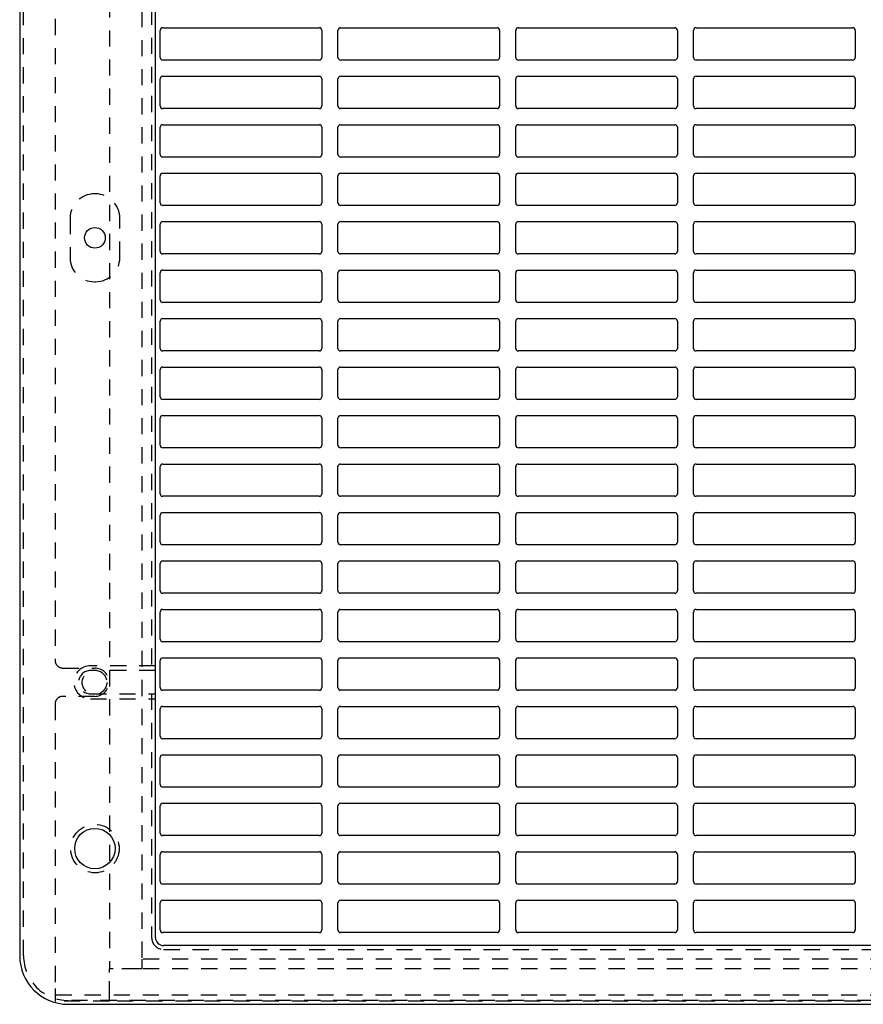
# Model space of a CAD drawing. Extents: x 1.3 to 27.9, y 1.1 to 19.7.
# Tile 1 of 4: x 1.3 to 7.8, y 1.5 to 9.1. Entities that reach past the tile are written whole.
import ezdxf

# ---------------------------------------------------------------- set-up
doc = ezdxf.new("R2010")
doc.units = 0
doc.linetypes.add('HIDDEN', pattern=[0.1875, 0.125, -0.0625])
doc.layers.add('ACSRY', color=30, linetype='CONTINUOUS')

msp = doc.modelspace()

# ---------------------------------------------------------------- linework, layer by layer
at = {"layer": 'ACSRY', "color": 30, "linetype": 'HIDDEN'}
for p, q in [((1.9731, 13.0435), (1.9731, 1.7335)), ((2.2231, 12.9685), (2.2231, 1.8085)), ((1.3096, 1.8335), (1.3096, 12.9435)), ((2.2996, 10.7365), (2.2996, 4.0405)), ((1.5531, 10.657), (1.5531, 4.12)), ((1.8661, 7.7285), (1.8561, 7.7285)), ((1.6686, 7.541), (1.6686, 7.236)), ((2.0536, 7.236), (2.0536, 7.541)), ((1.8561, 7.0485), (1.8661, 7.0485)), ((1.6131, 4.06), (1.8601, 4.06)), ((2.3296, 4.078), (1.8261, 4.078)), ((2.3296, 4.0405), (1.8261, 4.0405)), ((1.8601, 3.841), (1.6131, 3.841)), ((1.8261, 3.8605), (2.3296, 3.8605)), ((1.8261, 3.823), (2.3296, 3.823)), ((2.2996, 3.8605), (2.2996, 1.976)), ((1.5531, 3.781), (1.5531, 1.5815)), ((2.3921, 1.8835), (13.2171, 1.8835)), ((13.3831, 1.8085), (2.2231, 1.8085)), ((2.2231, 1.8085), (2.2231, 1.7335)), ((2.0031, 1.7335), (1.9731, 1.7335)), ((1.9731, 1.7035), (1.9731, 1.7335)), ((1.9731, 1.5135), (1.9731, 1.7035)), ((2.1931, 1.7335), (2.0031, 1.7335)), ((2.2231, 1.7335), (2.1931, 1.7335)), ((13.3831, 1.7335), (2.2231, 1.7335)), ((1.5531, 1.5815), (1.5531, 1.4901)), ((1.5565, 1.5315), (14.0497, 1.5315)), ((1.9731, 1.4835), (1.5565, 1.4835)), ((13.9546, 1.4885), (1.6546, 1.4885)), ((1.9731, 1.4835), (1.9731, 1.5135)), ((13.6331, 1.4835), (1.9731, 1.4835))]:
    msp.add_line(p, q, dxfattribs=at)
at = {"layer": 'ACSRY', "color": 30, "linetype": 'CONTINUOUS'}
for p, q in [((1.2796, 12.9435), (1.2796, 1.8335)), ((2.3296, 1.976), (2.3296, 12.801)), ((2.3656, 8.7835), (2.3656, 8.9935)), ((2.3856, 9.0135), (3.5956, 9.0135)), ((3.6156, 8.9935), (3.6156, 8.7835)), ((3.7406, 8.7835), (3.7406, 8.9935)), ((3.7606, 9.0135), (4.9706, 9.0135)), ((4.9906, 8.9935), (4.9906, 8.7835)), ((5.1156, 8.7835), (5.1156, 8.9935)), ((5.1356, 9.0135), (6.3456, 9.0135)), ((6.3656, 8.9935), (6.3656, 8.7835)), ((6.4906, 8.7835), (6.4906, 8.9935)), ((6.5106, 9.0135), (7.7206, 9.0135)), ((7.7406, 8.9935), (7.7406, 8.7835)), ((3.5956, 8.7635), (2.3856, 8.7635)), ((4.9706, 8.7635), (3.7606, 8.7635)), ((6.3456, 8.7635), (5.1356, 8.7635)), ((7.7206, 8.7635), (6.5106, 8.7635)), ((2.3656, 8.4085), (2.3656, 8.6185)), ((2.3856, 8.6385), (3.5956, 8.6385)), ((3.6156, 8.6185), (3.6156, 8.4085)), ((3.7406, 8.4085), (3.7406, 8.6185)), ((3.7606, 8.6385), (4.9706, 8.6385)), ((4.9906, 8.6185), (4.9906, 8.4085)), ((5.1156, 8.4085), (5.1156, 8.6185)), ((5.1356, 8.6385), (6.3456, 8.6385)), ((6.3656, 8.6185), (6.3656, 8.4085)), ((6.4906, 8.4085), (6.4906, 8.6185)), ((6.5106, 8.6385), (7.7206, 8.6385)), ((7.7406, 8.6185), (7.7406, 8.4085)), ((3.5956, 8.3885), (2.3856, 8.3885)), ((4.9706, 8.3885), (3.7606, 8.3885)), ((6.3456, 8.3885), (5.1356, 8.3885)), ((7.7206, 8.3885), (6.5106, 8.3885)), ((2.3656, 8.0335), (2.3656, 8.2435)), ((2.3856, 8.2635), (3.5956, 8.2635)), ((3.6156, 8.2435), (3.6156, 8.0335)), ((3.7406, 8.0335), (3.7406, 8.2435)), ((3.7606, 8.2635), (4.9706, 8.2635)), ((4.9906, 8.2435), (4.9906, 8.0335)), ((5.1156, 8.0335), (5.1156, 8.2435)), ((5.1356, 8.2635), (6.3456, 8.2635)), ((6.3656, 8.2435), (6.3656, 8.0335)), ((6.4906, 8.0335), (6.4906, 8.2435)), ((6.5106, 8.2635), (7.7206, 8.2635)), ((7.7406, 8.2435), (7.7406, 8.0335)), ((3.5956, 8.0135), (2.3856, 8.0135)), ((4.9706, 8.0135), (3.7606, 8.0135)), ((6.3456, 8.0135), (5.1356, 8.0135)), ((7.7206, 8.0135), (6.5106, 8.0135)), ((2.3656, 7.6585), (2.3656, 7.8685)), ((2.3856, 7.8885), (3.5956, 7.8885)), ((3.6156, 7.8685), (3.6156, 7.6585)), ((3.7406, 7.6585), (3.7406, 7.8685)), ((3.7606, 7.8885), (4.9706, 7.8885)), ((4.9906, 7.8685), (4.9906, 7.6585)), ((5.1156, 7.6585), (5.1156, 7.8685)), ((5.1356, 7.8885), (6.3456, 7.8885)), ((6.3656, 7.8685), (6.3656, 7.6585)), ((6.4906, 7.6585), (6.4906, 7.8685)), ((6.5106, 7.8885), (7.7206, 7.8885)), ((7.7406, 7.8685), (7.7406, 7.6585)), ((3.5956, 7.6385), (2.3856, 7.6385)), ((4.9706, 7.6385), (3.7606, 7.6385)), ((6.3456, 7.6385), (5.1356, 7.6385)), ((7.7206, 7.6385), (6.5106, 7.6385)), ((2.3656, 7.2835), (2.3656, 7.4935)), ((2.3856, 7.5135), (3.5956, 7.5135)), ((3.6156, 7.4935), (3.6156, 7.2835)), ((3.7406, 7.2835), (3.7406, 7.4935)), ((3.7606, 7.5135), (4.9706, 7.5135)), ((4.9906, 7.4935), (4.9906, 7.2835)), ((5.1156, 7.2835), (5.1156, 7.4935)), ((5.1356, 7.5135), (6.3456, 7.5135)), ((6.3656, 7.4935), (6.3656, 7.2835)), ((6.4906, 7.2835), (6.4906, 7.4935)), ((6.5106, 7.5135), (7.7206, 7.5135)), ((7.7406, 7.4935), (7.7406, 7.2835)), ((3.5956, 7.2635), (2.3856, 7.2635)), ((4.9706, 7.2635), (3.7606, 7.2635)), ((6.3456, 7.2635), (5.1356, 7.2635)), ((7.7206, 7.2635), (6.5106, 7.2635)), ((2.3656, 6.9085), (2.3656, 7.1185)), ((2.3856, 7.1385), (3.5956, 7.1385)), ((3.6156, 7.1185), (3.6156, 6.9085)), ((3.7406, 6.9085), (3.7406, 7.1185)), ((3.7606, 7.1385), (4.9706, 7.1385)), ((4.9906, 7.1185), (4.9906, 6.9085)), ((5.1156, 6.9085), (5.1156, 7.1185)), ((5.1356, 7.1385), (6.3456, 7.1385)), ((6.3656, 7.1185), (6.3656, 6.9085)), ((6.4906, 6.9085), (6.4906, 7.1185)), ((6.5106, 7.1385), (7.7206, 7.1385)), ((7.7406, 7.1185), (7.7406, 6.9085)), ((3.5956, 6.8885), (2.3856, 6.8885)), ((4.9706, 6.8885), (3.7606, 6.8885)), ((6.3456, 6.8885), (5.1356, 6.8885)), ((7.7206, 6.8885), (6.5106, 6.8885)), ((2.3656, 6.5335), (2.3656, 6.7435)), ((2.3856, 6.7635), (3.5956, 6.7635)), ((3.6156, 6.7435), (3.6156, 6.5335)), ((3.7406, 6.5335), (3.7406, 6.7435)), ((3.7606, 6.7635), (4.9706, 6.7635)), ((4.9906, 6.7435), (4.9906, 6.5335)), ((5.1156, 6.5335), (5.1156, 6.7435)), ((5.1356, 6.7635), (6.3456, 6.7635)), ((6.3656, 6.7435), (6.3656, 6.5335)), ((6.4906, 6.5335), (6.4906, 6.7435)), ((6.5106, 6.7635), (7.7206, 6.7635)), ((7.7406, 6.7435), (7.7406, 6.5335)), ((3.5956, 6.5135), (2.3856, 6.5135)), ((4.9706, 6.5135), (3.7606, 6.5135)), ((6.3456, 6.5135), (5.1356, 6.5135)), ((7.7206, 6.5135), (6.5106, 6.5135)), ((2.3656, 6.1585), (2.3656, 6.3685)), ((2.3856, 6.3885), (3.5956, 6.3885)), ((3.6156, 6.3685), (3.6156, 6.1585)), ((3.7406, 6.1585), (3.7406, 6.3685)), ((3.7606, 6.3885), (4.9706, 6.3885)), ((4.9906, 6.3685), (4.9906, 6.1585)), ((5.1156, 6.1585), (5.1156, 6.3685)), ((5.1356, 6.3885), (6.3456, 6.3885)), ((6.3656, 6.3685), (6.3656, 6.1585)), ((6.4906, 6.1585), (6.4906, 6.3685)), ((6.5106, 6.3885), (7.7206, 6.3885)), ((7.7406, 6.3685), (7.7406, 6.1585)), ((3.5956, 6.1385), (2.3856, 6.1385)), ((4.9706, 6.1385), (3.7606, 6.1385)), ((6.3456, 6.1385), (5.1356, 6.1385)), ((7.7206, 6.1385), (6.5106, 6.1385)), ((2.3656, 5.7835), (2.3656, 5.9935)), ((2.3856, 6.0135), (3.5956, 6.0135)), ((3.6156, 5.9935), (3.6156, 5.7835)), ((3.7406, 5.7835), (3.7406, 5.9935)), ((3.7606, 6.0135), (4.9706, 6.0135)), ((4.9906, 5.9935), (4.9906, 5.7835)), ((5.1156, 5.7835), (5.1156, 5.9935)), ((5.1356, 6.0135), (6.3456, 6.0135)), ((6.3656, 5.9935), (6.3656, 5.7835)), ((6.4906, 5.7835), (6.4906, 5.9935)), ((6.5106, 6.0135), (7.7206, 6.0135)), ((7.7406, 5.9935), (7.7406, 5.7835)), ((3.5956, 5.7635), (2.3856, 5.7635)), ((4.9706, 5.7635), (3.7606, 5.7635)), ((6.3456, 5.7635), (5.1356, 5.7635)), ((7.7206, 5.7635), (6.5106, 5.7635)), ((2.3856, 5.6385), (3.5956, 5.6385)), ((3.7606, 5.6385), (4.9706, 5.6385)), ((5.1356, 5.6385), (6.3456, 5.6385)), ((6.5106, 5.6385), (7.7206, 5.6385)), ((2.3656, 5.4085), (2.3656, 5.6185)), ((3.6156, 5.6185), (3.6156, 5.4085)), ((3.7406, 5.4085), (3.7406, 5.6185)), ((4.9906, 5.6185), (4.9906, 5.4085)), ((5.1156, 5.4085), (5.1156, 5.6185)), ((6.3656, 5.6185), (6.3656, 5.4085)), ((6.4906, 5.4085), (6.4906, 5.6185)), ((7.7406, 5.6185), (7.7406, 5.4085)), ((3.5956, 5.3885), (2.3856, 5.3885)), ((4.9706, 5.3885), (3.7606, 5.3885)), ((6.3456, 5.3885), (5.1356, 5.3885)), ((7.7206, 5.3885), (6.5106, 5.3885)), ((2.3856, 5.2635), (3.5956, 5.2635)), ((3.7606, 5.2635), (4.9706, 5.2635)), ((5.1356, 5.2635), (6.3456, 5.2635)), ((6.5106, 5.2635), (7.7206, 5.2635)), ((2.3656, 5.0335), (2.3656, 5.2435)), ((3.6156, 5.2435), (3.6156, 5.0335)), ((3.7406, 5.0335), (3.7406, 5.2435)), ((4.9906, 5.2435), (4.9906, 5.0335)), ((5.1156, 5.0335), (5.1156, 5.2435)), ((6.3656, 5.2435), (6.3656, 5.0335)), ((6.4906, 5.0335), (6.4906, 5.2435)), ((7.7406, 5.2435), (7.7406, 5.0335)), ((3.5956, 5.0135), (2.3856, 5.0135)), ((4.9706, 5.0135), (3.7606, 5.0135)), ((6.3456, 5.0135), (5.1356, 5.0135)), ((7.7206, 5.0135), (6.5106, 5.0135)), ((2.3856, 4.8885), (3.5956, 4.8885)), ((3.7606, 4.8885), (4.9706, 4.8885)), ((5.1356, 4.8885), (6.3456, 4.8885)), ((6.5106, 4.8885), (7.7206, 4.8885)), ((2.3656, 4.6585), (2.3656, 4.8685)), ((3.6156, 4.8685), (3.6156, 4.6585)), ((3.7406, 4.6585), (3.7406, 4.8685)), ((4.9906, 4.8685), (4.9906, 4.6585)), ((5.1156, 4.6585), (5.1156, 4.8685)), ((6.3656, 4.8685), (6.3656, 4.6585)), ((6.4906, 4.6585), (6.4906, 4.8685)), ((7.7406, 4.8685), (7.7406, 4.6585)), ((3.5956, 4.6385), (2.3856, 4.6385)), ((4.9706, 4.6385), (3.7606, 4.6385)), ((6.3456, 4.6385), (5.1356, 4.6385)), ((7.7206, 4.6385), (6.5106, 4.6385)), ((2.3856, 4.5135), (3.5956, 4.5135)), ((3.7606, 4.5135), (4.9706, 4.5135)), ((5.1356, 4.5135), (6.3456, 4.5135)), ((6.5106, 4.5135), (7.7206, 4.5135)), ((2.3656, 4.2835), (2.3656, 4.4935)), ((3.6156, 4.4935), (3.6156, 4.2835)), ((3.7406, 4.2835), (3.7406, 4.4935)), ((4.9906, 4.4935), (4.9906, 4.2835)), ((5.1156, 4.2835), (5.1156, 4.4935)), ((6.3656, 4.4935), (6.3656, 4.2835)), ((6.4906, 4.2835), (6.4906, 4.4935)), ((7.7406, 4.4935), (7.7406, 4.2835)), ((3.5956, 4.2635), (2.3856, 4.2635)), ((4.9706, 4.2635), (3.7606, 4.2635)), ((6.3456, 4.2635), (5.1356, 4.2635)), ((7.7206, 4.2635), (6.5106, 4.2635)), ((2.3656, 3.9085), (2.3656, 4.1185)), ((2.3856, 4.1385), (3.5956, 4.1385)), ((3.6156, 4.1185), (3.6156, 3.9085)), ((3.7406, 3.9085), (3.7406, 4.1185)), ((3.7606, 4.1385), (4.9706, 4.1385)), ((4.9906, 4.1185), (4.9906, 3.9085)), ((5.1156, 3.9085), (5.1156, 4.1185)), ((5.1356, 4.1385), (6.3456, 4.1385)), ((6.3656, 4.1185), (6.3656, 3.9085)), ((6.4906, 3.9085), (6.4906, 4.1185)), ((6.5106, 4.1385), (7.7206, 4.1385)), ((7.7406, 4.1185), (7.7406, 3.9085)), ((3.5956, 3.8885), (2.3856, 3.8885)), ((4.9706, 3.8885), (3.7606, 3.8885)), ((6.3456, 3.8885), (5.1356, 3.8885)), ((7.7206, 3.8885), (6.5106, 3.8885)), ((2.3656, 3.5335), (2.3656, 3.7435)), ((2.3856, 3.7635), (3.5956, 3.7635)), ((3.6156, 3.7435), (3.6156, 3.5335)), ((3.7406, 3.5335), (3.7406, 3.7435)), ((3.7606, 3.7635), (4.9706, 3.7635)), ((4.9906, 3.7435), (4.9906, 3.5335)), ((5.1156, 3.5335), (5.1156, 3.7435)), ((5.1356, 3.7635), (6.3456, 3.7635)), ((6.3656, 3.7435), (6.3656, 3.5335)), ((6.4906, 3.5335), (6.4906, 3.7435)), ((6.5106, 3.7635), (7.7206, 3.7635)), ((7.7406, 3.7435), (7.7406, 3.5335)), ((3.5956, 3.5135), (2.3856, 3.5135)), ((4.9706, 3.5135), (3.7606, 3.5135)), ((6.3456, 3.5135), (5.1356, 3.5135)), ((7.7206, 3.5135), (6.5106, 3.5135)), ((2.3656, 3.1585), (2.3656, 3.3685)), ((2.3856, 3.3885), (3.5956, 3.3885)), ((3.6156, 3.3685), (3.6156, 3.1585)), ((3.7406, 3.1585), (3.7406, 3.3685)), ((3.7606, 3.3885), (4.9706, 3.3885)), ((4.9906, 3.3685), (4.9906, 3.1585)), ((5.1156, 3.1585), (5.1156, 3.3685)), ((5.1356, 3.3885), (6.3456, 3.3885)), ((6.3656, 3.3685), (6.3656, 3.1585)), ((6.4906, 3.1585), (6.4906, 3.3685)), ((6.5106, 3.3885), (7.7206, 3.3885)), ((7.7406, 3.3685), (7.7406, 3.1585)), ((3.5956, 3.1385), (2.3856, 3.1385)), ((4.9706, 3.1385), (3.7606, 3.1385)), ((6.3456, 3.1385), (5.1356, 3.1385)), ((7.7206, 3.1385), (6.5106, 3.1385)), ((2.3656, 2.7835), (2.3656, 2.9935)), ((2.3856, 3.0135), (3.5956, 3.0135)), ((3.6156, 2.9935), (3.6156, 2.7835)), ((3.7406, 2.7835), (3.7406, 2.9935)), ((3.7606, 3.0135), (4.9706, 3.0135)), ((4.9906, 2.9935), (4.9906, 2.7835)), ((5.1156, 2.7835), (5.1156, 2.9935)), ((5.1356, 3.0135), (6.3456, 3.0135)), ((6.3656, 2.9935), (6.3656, 2.7835)), ((6.4906, 2.7835), (6.4906, 2.9935)), ((6.5106, 3.0135), (7.7206, 3.0135)), ((7.7406, 2.9935), (7.7406, 2.7835)), ((3.5956, 2.7635), (2.3856, 2.7635)), ((4.9706, 2.7635), (3.7606, 2.7635)), ((6.3456, 2.7635), (5.1356, 2.7635)), ((7.7206, 2.7635), (6.5106, 2.7635)), ((2.3656, 2.4085), (2.3656, 2.6185)), ((2.3856, 2.6385), (3.5956, 2.6385)), ((3.6156, 2.6185), (3.6156, 2.4085)), ((3.7406, 2.4085), (3.7406, 2.6185)), ((3.7606, 2.6385), (4.9706, 2.6385)), ((4.9906, 2.6185), (4.9906, 2.4085)), ((5.1156, 2.4085), (5.1156, 2.6185)), ((5.1356, 2.6385), (6.3456, 2.6385)), ((6.3656, 2.6185), (6.3656, 2.4085)), ((6.4906, 2.4085), (6.4906, 2.6185)), ((6.5106, 2.6385), (7.7206, 2.6385)), ((7.7406, 2.6185), (7.7406, 2.4085)), ((3.5956, 2.3885), (2.3856, 2.3885)), ((4.9706, 2.3885), (3.7606, 2.3885)), ((6.3456, 2.3885), (5.1356, 2.3885)), ((7.7206, 2.3885), (6.5106, 2.3885)), ((2.3656, 2.0335), (2.3656, 2.2435)), ((2.3856, 2.2635), (3.5956, 2.2635)), ((3.6156, 2.2435), (3.6156, 2.0335)), ((3.7406, 2.0335), (3.7406, 2.2435)), ((3.7606, 2.2635), (4.9706, 2.2635)), ((4.9906, 2.2435), (4.9906, 2.0335)), ((5.1156, 2.0335), (5.1156, 2.2435)), ((5.1356, 2.2635), (6.3456, 2.2635)), ((6.3656, 2.2435), (6.3656, 2.0335)), ((6.4906, 2.0335), (6.4906, 2.2435)), ((6.5106, 2.2635), (7.7206, 2.2635)), ((7.7406, 2.2435), (7.7406, 2.0335)), ((3.5956, 2.0135), (2.3856, 2.0135)), ((4.9706, 2.0135), (3.7606, 2.0135)), ((6.3456, 2.0135), (5.1356, 2.0135)), ((7.7206, 2.0135), (6.5106, 2.0135)), ((13.2171, 1.9135), (2.3921, 1.9135)), ((1.6546, 1.4585), (13.9546, 1.4585))]:
    msp.add_line(p, q, dxfattribs=at)
at = {"layer": 'ACSRY', "color": 30, "linetype": 'HIDDEN'}
for points in [[(1.5531, 1.5461), (1.5531, 1.5444, 0.002711), (1.5532, 1.5428, 0.002857), (1.5532, 1.5413, 0.003429), (1.5533, 1.5399, 0.00459), (1.5534, 1.5386, 0.005564), (1.5536, 1.5374, 0.006284), (1.5537, 1.5363, 0.008903), (1.5539, 1.5354, 0.014386), (1.5541, 1.5345, 0.014087), (1.5543, 1.5337, 0.004319), (1.5545, 1.5331, 0.028477), (1.5549, 1.5325, 0.088813), (1.5556, 1.532, 0.065998), (1.5565, 1.5315, 0.038736)], [(1.5531, 1.4901), (1.5531, 1.4893, 0.006412), (1.5532, 1.4886, 0.006967), (1.5533, 1.4879, 0.008243), (1.5534, 1.4873, 0.010442), (1.5535, 1.4867, 0.012282), (1.5536, 1.4861, 0.013536), (1.5538, 1.4856, 0.018237), (1.554, 1.4852, 0.027286), (1.5542, 1.4848, 0.024723), (1.5544, 1.4845, 0.008057), (1.5547, 1.4842, 0.043092), (1.555, 1.484, 0.089734), (1.5556, 1.4837, 0.04304), (1.5565, 1.4835, 0.021418)]]:
    msp.add_lwpolyline(points, format="xyb", dxfattribs=at)
at = {"layer": 'ACSRY', "color": 30, "linetype": 'CONTINUOUS'}
for centre, radius in [((1.8611, 7.3885), 0.08), ((1.8611, 2.6635), 0.1562)]:
    msp.add_circle(centre, radius, dxfattribs=at)
at = {"layer": 'ACSRY', "color": 30, "linetype": 'HIDDEN'}
for centre, radius in [((1.8581, 3.9485), 0.095), ((1.8611, 2.6635), 0.1875)]:
    msp.add_circle(centre, radius, dxfattribs=at)
at = {"layer": 'ACSRY', "color": 30, "linetype": 'CONTINUOUS'}
for centre, radius, start, end in [((2.3856, 8.9935), 0.02, 89.99996, 180), ((3.5956, 8.9935), 0.02, 0, 90), ((3.7606, 8.9935), 0.02, 90.00003, 180), ((4.9706, 8.9935), 0.02, 0, 90), ((5.1356, 8.9935), 0.02, 90.00001, 180), ((6.3456, 8.9935), 0.02, 0, 90), ((6.5106, 8.9935), 0.02, 89.99998, 180), ((7.7206, 8.9935), 0.02, 0, 90), ((2.3856, 8.7835), 0.02, 180.00005, 270), ((3.5956, 8.7835), 0.02, 269.99997, 0), ((3.7606, 8.7835), 0.02, 180.00005, 270), ((4.9706, 8.7835), 0.02, 269.99999, 0), ((5.1356, 8.7835), 0.02, 180.00005, 270), ((6.3456, 8.7835), 0.02, 270.00002, 0), ((6.5106, 8.7835), 0.02, 180.00005, 270), ((7.7206, 8.7835), 0.02, 269.99995, 0), ((2.3856, 8.6185), 0.02, 89.99996, 180), ((3.5956, 8.6185), 0.02, 0, 90), ((3.7606, 8.6185), 0.02, 90.00003, 180), ((4.9706, 8.6185), 0.02, 0, 90), ((5.1356, 8.6185), 0.02, 90.00001, 180), ((6.3456, 8.6185), 0.02, 0, 90), ((6.5106, 8.6185), 0.02, 89.99998, 180), ((7.7206, 8.6185), 0.02, 0, 90), ((2.3856, 8.4085), 0.02, 179.99996, 270), ((3.5956, 8.4085), 0.02, 269.99997, 0), ((3.7606, 8.4085), 0.02, 179.99996, 270), ((4.9706, 8.4085), 0.02, 269.99999, 0), ((5.1356, 8.4085), 0.02, 179.99996, 270), ((6.3456, 8.4085), 0.02, 270.00002, 0), ((6.5106, 8.4085), 0.02, 179.99996, 270), ((7.7206, 8.4085), 0.02, 269.99995, 0), ((2.3856, 8.2435), 0.02, 89.99996, 180), ((3.5956, 8.2435), 0.02, 0, 90), ((3.7606, 8.2435), 0.02, 90.00003, 180), ((4.9706, 8.2435), 0.02, 0, 90), ((5.1356, 8.2435), 0.02, 90.00001, 180), ((6.3456, 8.2435), 0.02, 0, 90), ((6.5106, 8.2435), 0.02, 89.99998, 180), ((7.7206, 8.2435), 0.02, 0, 90), ((2.3856, 8.0335), 0.02, 180, 270), ((3.5956, 8.0335), 0.02, 269.99997, 0), ((3.7606, 8.0335), 0.02, 180, 270), ((4.9706, 8.0335), 0.02, 269.99999, 0), ((5.1356, 8.0335), 0.02, 180, 270), ((6.3456, 8.0335), 0.02, 270.00002, 0), ((6.5106, 8.0335), 0.02, 180, 270), ((7.7206, 8.0335), 0.02, 269.99995, 0), ((2.3856, 7.8685), 0.02, 89.99996, 180), ((3.5956, 7.8685), 0.02, 0, 90), ((3.7606, 7.8685), 0.02, 90.00003, 180), ((4.9706, 7.8685), 0.02, 0, 90), ((5.1356, 7.8685), 0.02, 90.00001, 180), ((6.3456, 7.8685), 0.02, 0, 90), ((6.5106, 7.8685), 0.02, 89.99998, 180), ((7.7206, 7.8685), 0.02, 0, 90), ((2.3856, 7.6585), 0.02, 180, 270), ((3.5956, 7.6585), 0.02, 269.99997, 0), ((3.7606, 7.6585), 0.02, 180, 270), ((4.9706, 7.6585), 0.02, 269.99999, 0), ((5.1356, 7.6585), 0.02, 180, 270), ((6.3456, 7.6585), 0.02, 270.00002, 0), ((6.5106, 7.6585), 0.02, 180, 270), ((7.7206, 7.6585), 0.02, 269.99995, 0), ((2.3856, 7.4935), 0.02, 89.99996, 180), ((3.5956, 7.4935), 0.02, 0, 90), ((3.7606, 7.4935), 0.02, 90.00003, 180), ((4.9706, 7.4935), 0.02, 0, 90), ((5.1356, 7.4935), 0.02, 90.00001, 180), ((6.3456, 7.4935), 0.02, 0, 90), ((6.5106, 7.4935), 0.02, 89.99998, 180), ((7.7206, 7.4935), 0.02, 0, 90), ((2.3856, 7.2835), 0.02, 180.00001, 270), ((3.5956, 7.2835), 0.02, 269.99997, 0), ((3.7606, 7.2835), 0.02, 180.00001, 270), ((4.9706, 7.2835), 0.02, 269.99999, 0), ((5.1356, 7.2835), 0.02, 180.00001, 270), ((6.3456, 7.2835), 0.02, 270.00002, 0), ((6.5106, 7.2835), 0.02, 180.00001, 270), ((7.7206, 7.2835), 0.02, 269.99995, 0), ((2.3856, 7.1185), 0.02, 89.99996, 180), ((3.5956, 7.1185), 0.02, 0, 90), ((3.7606, 7.1185), 0.02, 90.00003, 180), ((4.9706, 7.1185), 0.02, 0, 90), ((5.1356, 7.1185), 0.02, 90.00001, 180), ((6.3456, 7.1185), 0.02, 0, 90), ((6.5106, 7.1185), 0.02, 89.99998, 180), ((7.7206, 7.1185), 0.02, 0, 90), ((2.3856, 6.9085), 0.02, 180.00003, 270), ((3.5956, 6.9085), 0.02, 269.99997, 0), ((3.7606, 6.9085), 0.02, 180.00003, 270), ((4.9706, 6.9085), 0.02, 269.99999, 0), ((5.1356, 6.9085), 0.02, 180.00003, 270), ((6.3456, 6.9085), 0.02, 270.00002, 0), ((6.5106, 6.9085), 0.02, 180.00003, 270), ((7.7206, 6.9085), 0.02, 269.99995, 0), ((2.3856, 6.7435), 0.02, 89.99996, 180), ((3.5956, 6.7435), 0.02, 0, 90), ((3.7606, 6.7435), 0.02, 90.00003, 180), ((4.9706, 6.7435), 0.02, 0, 90), ((5.1356, 6.7435), 0.02, 90.00001, 180), ((6.3456, 6.7435), 0.02, 0, 90), ((6.5106, 6.7435), 0.02, 89.99998, 180), ((7.7206, 6.7435), 0.02, 0, 90), ((2.3856, 6.5335), 0.02, 180.00005, 270), ((3.5956, 6.5335), 0.02, 269.99997, 0), ((3.7606, 6.5335), 0.02, 180.00005, 270), ((4.9706, 6.5335), 0.02, 269.99999, 0), ((5.1356, 6.5335), 0.02, 180.00005, 270), ((6.3456, 6.5335), 0.02, 270.00002, 0), ((6.5106, 6.5335), 0.02, 180.00005, 270), ((7.7206, 6.5335), 0.02, 269.99995, 0), ((2.3856, 6.3685), 0.02, 89.99996, 180), ((3.5956, 6.3685), 0.02, 0, 90), ((3.7606, 6.3685), 0.02, 90.00003, 180), ((4.9706, 6.3685), 0.02, 0, 90), ((5.1356, 6.3685), 0.02, 90.00001, 180), ((6.3456, 6.3685), 0.02, 0, 90), ((6.5106, 6.3685), 0.02, 89.99998, 180), ((7.7206, 6.3685), 0.02, 0, 90), ((2.3856, 6.1585), 0.02, 179.99996, 270), ((3.5956, 6.1585), 0.02, 269.99997, 0), ((3.7606, 6.1585), 0.02, 179.99996, 270), ((4.9706, 6.1585), 0.02, 269.99999, 0), ((5.1356, 6.1585), 0.02, 179.99996, 270), ((6.3456, 6.1585), 0.02, 270.00002, 0), ((6.5106, 6.1585), 0.02, 179.99996, 270), ((7.7206, 6.1585), 0.02, 269.99995, 0), ((2.3856, 5.9935), 0.02, 89.99996, 180), ((3.5956, 5.9935), 0.02, 0, 90), ((3.7606, 5.9935), 0.02, 90.00003, 180), ((4.9706, 5.9935), 0.02, 0, 90), ((5.1356, 5.9935), 0.02, 90.00001, 180), ((6.3456, 5.9935), 0.02, 0, 90), ((6.5106, 5.9935), 0.02, 89.99998, 180), ((7.7206, 5.9935), 0.02, 0, 90), ((2.3856, 5.7835), 0.02, 180, 270), ((3.5956, 5.7835), 0.02, 269.99997, 0), ((3.7606, 5.7835), 0.02, 180, 270), ((4.9706, 5.7835), 0.02, 269.99999, 0), ((5.1356, 5.7835), 0.02, 180, 270), ((6.3456, 5.7835), 0.02, 270.00002, 0), ((6.5106, 5.7835), 0.02, 180, 270), ((7.7206, 5.7835), 0.02, 269.99995, 0), ((2.3856, 5.6185), 0.02, 89.99996, 180), ((3.5956, 5.6185), 0.02, 0, 90), ((3.7606, 5.6185), 0.02, 90.00003, 180), ((4.9706, 5.6185), 0.02, 0, 90), ((5.1356, 5.6185), 0.02, 90.00001, 180), ((6.3456, 5.6185), 0.02, 0, 90), ((6.5106, 5.6185), 0.02, 89.99998, 180), ((7.7206, 5.6185), 0.02, 0, 90), ((2.3856, 5.4085), 0.02, 180, 270), ((3.5956, 5.4085), 0.02, 269.99997, 0), ((3.7606, 5.4085), 0.02, 180, 270), ((4.9706, 5.4085), 0.02, 269.99999, 0), ((5.1356, 5.4085), 0.02, 180, 270), ((6.3456, 5.4085), 0.02, 270.00002, 0), ((6.5106, 5.4085), 0.02, 180, 270), ((7.7206, 5.4085), 0.02, 269.99995, 0), ((2.3856, 5.2435), 0.02, 89.99996, 180), ((3.5956, 5.2435), 0.02, 0, 90), ((3.7606, 5.2435), 0.02, 90.00003, 180), ((4.9706, 5.2435), 0.02, 0, 90), ((5.1356, 5.2435), 0.02, 90.00001, 180), ((6.3456, 5.2435), 0.02, 0, 90), ((6.5106, 5.2435), 0.02, 89.99998, 180), ((7.7206, 5.2435), 0.02, 0, 90), ((2.3856, 5.0335), 0.02, 180.00001, 270), ((3.5956, 5.0335), 0.02, 269.99997, 0), ((3.7606, 5.0335), 0.02, 180.00001, 270), ((4.9706, 5.0335), 0.02, 269.99999, 0), ((5.1356, 5.0335), 0.02, 180.00001, 270), ((6.3456, 5.0335), 0.02, 270.00002, 0), ((6.5106, 5.0335), 0.02, 180.00001, 270), ((7.7206, 5.0335), 0.02, 269.99995, 0), ((2.3856, 4.8685), 0.02, 89.99996, 180), ((3.5956, 4.8685), 0.02, 0, 90), ((3.7606, 4.8685), 0.02, 90.00003, 180), ((4.9706, 4.8685), 0.02, 0, 90), ((5.1356, 4.8685), 0.02, 90.00001, 180), ((6.3456, 4.8685), 0.02, 0, 90), ((6.5106, 4.8685), 0.02, 89.99998, 180), ((7.7206, 4.8685), 0.02, 0, 90), ((2.3856, 4.6585), 0.02, 180.00003, 270), ((3.5956, 4.6585), 0.02, 269.99997, 0), ((3.7606, 4.6585), 0.02, 180.00003, 270), ((4.9706, 4.6585), 0.02, 269.99999, 0), ((5.1356, 4.6585), 0.02, 180.00003, 270), ((6.3456, 4.6585), 0.02, 270.00002, 0), ((6.5106, 4.6585), 0.02, 180.00003, 270), ((7.7206, 4.6585), 0.02, 269.99995, 0), ((2.3856, 4.4935), 0.02, 89.99996, 180), ((3.5956, 4.4935), 0.02, 0, 90), ((3.7606, 4.4935), 0.02, 90.00003, 180), ((4.9706, 4.4935), 0.02, 0, 90), ((5.1356, 4.4935), 0.02, 90.00001, 180), ((6.3456, 4.4935), 0.02, 0, 90), ((6.5106, 4.4935), 0.02, 89.99998, 180), ((7.7206, 4.4935), 0.02, 0, 90), ((2.3856, 4.2835), 0.02, 180.00005, 270), ((3.5956, 4.2835), 0.02, 269.99997, 0), ((3.7606, 4.2835), 0.02, 180.00005, 270), ((4.9706, 4.2835), 0.02, 269.99999, 0), ((5.1356, 4.2835), 0.02, 180.00005, 270), ((6.3456, 4.2835), 0.02, 270.00002, 0), ((6.5106, 4.2835), 0.02, 180.00005, 270), ((7.7206, 4.2835), 0.02, 269.99995, 0), ((2.3856, 4.1185), 0.02, 89.99996, 180), ((3.5956, 4.1185), 0.02, 0, 90), ((3.7606, 4.1185), 0.02, 90.00003, 180), ((4.9706, 4.1185), 0.02, 0, 90), ((5.1356, 4.1185), 0.02, 90.00001, 180), ((6.3456, 4.1185), 0.02, 0, 90), ((6.5106, 4.1185), 0.02, 89.99998, 180), ((7.7206, 4.1185), 0.02, 0, 90), ((2.3856, 3.9085), 0.02, 179.99996, 270), ((3.5956, 3.9085), 0.02, 269.99997, 0), ((3.7606, 3.9085), 0.02, 179.99996, 270), ((4.9706, 3.9085), 0.02, 269.99999, 0), ((5.1356, 3.9085), 0.02, 179.99996, 270), ((6.3456, 3.9085), 0.02, 270.00002, 0), ((6.5106, 3.9085), 0.02, 179.99996, 270), ((7.7206, 3.9085), 0.02, 269.99995, 0), ((2.3856, 3.7435), 0.02, 89.99996, 180), ((3.5956, 3.7435), 0.02, 0, 90), ((3.7606, 3.7435), 0.02, 90.00003, 180), ((4.9706, 3.7435), 0.02, 0, 90), ((5.1356, 3.7435), 0.02, 90.00001, 180), ((6.3456, 3.7435), 0.02, 0, 90), ((6.5106, 3.7435), 0.02, 89.99998, 180), ((7.7206, 3.7435), 0.02, 0, 90), ((2.3856, 3.5335), 0.02, 180, 270), ((3.5956, 3.5335), 0.02, 269.99997, 0), ((3.7606, 3.5335), 0.02, 180, 270), ((4.9706, 3.5335), 0.02, 269.99999, 0), ((5.1356, 3.5335), 0.02, 180, 270), ((6.3456, 3.5335), 0.02, 270.00002, 0), ((6.5106, 3.5335), 0.02, 180, 270), ((7.7206, 3.5335), 0.02, 269.99995, 0), ((2.3856, 3.3685), 0.02, 89.99996, 180), ((3.5956, 3.3685), 0.02, 0, 90), ((3.7606, 3.3685), 0.02, 90.00003, 180), ((4.9706, 3.3685), 0.02, 0, 90), ((5.1356, 3.3685), 0.02, 90.00001, 180), ((6.3456, 3.3685), 0.02, 0, 90), ((6.5106, 3.3685), 0.02, 89.99998, 180), ((7.7206, 3.3685), 0.02, 0, 90), ((2.3856, 3.1585), 0.02, 180, 270), ((3.5956, 3.1585), 0.02, 269.99997, 0), ((3.7606, 3.1585), 0.02, 180, 270), ((4.9706, 3.1585), 0.02, 269.99999, 0), ((5.1356, 3.1585), 0.02, 180, 270), ((6.3456, 3.1585), 0.02, 270.00002, 0), ((6.5106, 3.1585), 0.02, 180, 270), ((7.7206, 3.1585), 0.02, 269.99995, 0), ((2.3856, 2.9935), 0.02, 89.99996, 180), ((3.5956, 2.9935), 0.02, 0, 90), ((3.7606, 2.9935), 0.02, 90.00003, 180), ((4.9706, 2.9935), 0.02, 0, 90), ((5.1356, 2.9935), 0.02, 90.00001, 180), ((6.3456, 2.9935), 0.02, 0, 90), ((6.5106, 2.9935), 0.02, 89.99998, 180), ((7.7206, 2.9935), 0.02, 0, 90), ((2.3856, 2.7835), 0.02, 180.00001, 270), ((3.5956, 2.7835), 0.02, 269.99997, 0), ((3.7606, 2.7835), 0.02, 180.00001, 270), ((4.9706, 2.7835), 0.02, 269.99999, 0), ((5.1356, 2.7835), 0.02, 180.00001, 270), ((6.3456, 2.7835), 0.02, 270.00002, 0), ((6.5106, 2.7835), 0.02, 180.00001, 270), ((7.7206, 2.7835), 0.02, 269.99995, 0), ((2.3856, 2.6185), 0.02, 89.99996, 180), ((3.5956, 2.6185), 0.02, 0, 90), ((3.7606, 2.6185), 0.02, 90.00003, 180), ((4.9706, 2.6185), 0.02, 0, 90), ((5.1356, 2.6185), 0.02, 90.00001, 180), ((6.3456, 2.6185), 0.02, 0, 90), ((6.5106, 2.6185), 0.02, 89.99998, 180), ((7.7206, 2.6185), 0.02, 0, 90), ((2.3856, 2.4085), 0.02, 180.00003, 270), ((3.5956, 2.4085), 0.02, 269.99997, 0), ((3.7606, 2.4085), 0.02, 180.00003, 270), ((4.9706, 2.4085), 0.02, 269.99999, 0), ((5.1356, 2.4085), 0.02, 180.00003, 270), ((6.3456, 2.4085), 0.02, 270.00002, 0), ((6.5106, 2.4085), 0.02, 180.00003, 270), ((7.7206, 2.4085), 0.02, 269.99995, 0), ((2.3856, 2.2435), 0.02, 89.99996, 180), ((3.5956, 2.2435), 0.02, 0, 90), ((3.7606, 2.2435), 0.02, 90.00003, 180), ((4.9706, 2.2435), 0.02, 0, 90), ((5.1356, 2.2435), 0.02, 90.00001, 180), ((6.3456, 2.2435), 0.02, 0, 90), ((6.5106, 2.2435), 0.02, 89.99998, 180), ((7.7206, 2.2435), 0.02, 0, 90), ((2.3856, 2.0335), 0.02, 180.00005, 270), ((3.5956, 2.0335), 0.02, 269.99997, 0), ((3.7606, 2.0335), 0.02, 180.00005, 270), ((4.9706, 2.0335), 0.02, 269.99999, 0), ((5.1356, 2.0335), 0.02, 180.00005, 270), ((6.3456, 2.0335), 0.02, 270.00002, 0), ((6.5106, 2.0335), 0.02, 180.00005, 270), ((7.7206, 2.0335), 0.02, 269.99995, 0), ((2.3921, 1.976), 0.0625, 180, 270.00002), ((1.6546, 1.8335), 0.375, 180, 270)]:
    msp.add_arc(centre, radius, start, end, dxfattribs=at)
at = {"layer": 'ACSRY', "color": 30, "linetype": 'HIDDEN'}
for centre, radius, start, end in [((1.8561, 7.541), 0.1875, 90, 180), ((1.8661, 7.541), 0.1875, 0, 90), ((1.8561, 7.236), 0.1875, 180, 270), ((1.8661, 7.236), 0.1875, 270, 0), ((1.6131, 4.12), 0.06, 179.99998, 270), ((1.8261, 3.9505), 0.1275, 90, 270), ((1.8261, 3.9505), 0.09, 90, 270), ((1.8601, 3.9505), 0.1095, 270, 90), ((1.6131, 3.781), 0.06, 90, 180.00001), ((2.3921, 1.976), 0.0925, 180.00166, 270), ((1.6546, 1.8335), 0.345, 180, 270.0001)]:
    msp.add_arc(centre, radius, start, end, dxfattribs=at)

doc.saveas('drawing.dxf')
